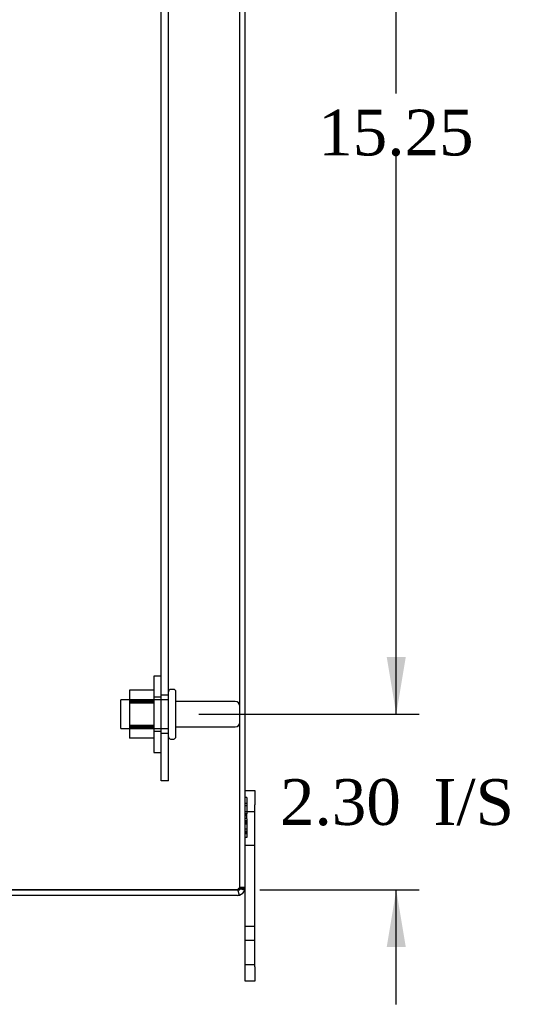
# Model space of a CAD drawing. Header units: inches. Extents: x 0 to 120, y -1 to 80.
# Tile 51 of 64: x 60.88 to 67.35, y 27.83 to 40.74. Entities that reach past the tile are written whole.
import ezdxf
from ezdxf.enums import TextEntityAlignment as Align
from ezdxf.lldxf.tags import DXFTag

# ---------------------------------------------------------------- set-up
doc = ezdxf.new("R2010")
doc.units = ezdxf.units.IN
doc.header["$MEASUREMENT"] = 0
for name, color, linetype in [('COM40673', 7, 'Continuous'), ('COM55380', 7, 'Continuous'), ('Default', 7, 'Continuous'), ('FET07752', 7, 'Continuous'), ('NTS166105', 7, 'Continuous'), ('STD26089', 7, 'Continuous'), ('WAF25059', 7, 'Continuous')]:
    doc.layers.add(name, color=color, linetype=linetype)
doc.styles.add('SEACAD_Times_New_Roman', font='times.ttf')
tags = doc.linetypes.add('HIDDEN2', pattern=[0.1875, 0.125, -0.0625]).pattern_tags.tags
tags[6:7] = [DXFTag(74, 4), DXFTag(75, 0), DXFTag(340, '0'), DXFTag(46, 0.0), DXFTag(50, 0.0), DXFTag(44, 0.0), DXFTag(45, 0.0)]
tags[4:5] = [DXFTag(74, 4), DXFTag(75, 0), DXFTag(340, '0'), DXFTag(46, 0.0), DXFTag(50, 0.0), DXFTag(44, 0.0), DXFTag(45, 0.0)]
doc.dimstyles.new('HAMMOND_(STH_-_120x80)', dxfattribs={"dimtxt": 0.6, "dimasz": 0.75, "dimexe": 0.3, "dimexo": 0.3, "dimgap": 0.15, "dimtad": 0, "dimtih": 1, "dimtoh": 1, "dimzin": 0, "dimdsep": 46, "dimtxsty": 'SEACAD_Times_New_Roman', "dimblk1": '_SE_FILLED', "dimblk2": '_SE_FILLED', "dimsah": 1, "dimcen": 0.3, "dimadec": 0, "dimazin": 0, "dimtfac": 0.8, "dimtofl": 0, "dimtmove": 1, "dimatfit": 3, "dimfxl": 1, "dimtolj": 1, "dimtzin": 0, "dimarcsym": 0})

# ---------------------------------------------------------------- blocks, each defined once
blk = doc.blocks.new('SE3')
at = {"layer": 'COM40673', "color": 7, "linetype": 'HIDDEN2'}
for p, q in [((62.731, 30.762), (62.731, 47.762)), ((62.826, 30.762), (62.826, 47.762)), ((62.826, 31.887), (62.731, 31.887)), ((62.731, 31.387), (62.826, 31.387)), ((62.826, 30.762), (62.731, 30.762))]:
    blk.add_line(p, q, dxfattribs=at)
at = {"layer": 'COM55380', "color": 7, "linetype": 'HIDDEN2'}
for p, q in [((63.763, 29.37), (63.763, 49.154)), ((63.804, 29.355), (63.753, 29.355)), ((63.763, 29.37), (63.835, 29.37))]:
    blk.add_line(p, q, dxfattribs=at)
at = {"layer": 'COM55380', "color": 7, "linetype": 'Continuous'}
for p, q in [((63.835, 29.37), (63.835, 49.154)), ((55.977, 29.335), (63.727, 29.335)), ((63.727, 29.334), (55.977, 29.334)), ((63.727, 29.335), (63.759, 29.335)), ((63.738, 29.334), (63.727, 29.334)), ((63.759, 29.267), (63.738, 29.334)), ((63.727, 29.262), (55.977, 29.262))]:
    blk.add_line(p, q, dxfattribs=at)
at = {"layer": 'COM55380', "color": 7, "linetype": 'HIDDEN2'}
for centre, radius, start, end in [((63.727, 29.37), 0.036, 270, 287.7865), ((63.727, 29.37), 0.036, 287.7865, 328.1377), ((63.727, 29.37), 0.036, 328.1377, 0), ((63.952, 30.128), 0.801, 255.9427, 257.2061), ((63.952, 30.131), 0.803, 255.9846, 257.2531), ((63.952, 30.128), 0.801, 259.587, 261.2049), ((63.952, 30.131), 0.803, 259.5705, 261.2319)]:
    blk.add_arc(centre, radius, start, end, dxfattribs=at)
at = {"layer": 'COM55380', "color": 7, "linetype": 'Continuous'}
for centre, radius, start, end in [((63.727, 29.37), 0.108, 287.0899, 341.8902), ((63.952, 30.128), 0.801, 257.2061, 261.2049), ((63.952, 30.131), 0.803, 257.2531, 261.2319), ((63.727, 29.37), 0.108, 341.8902, 0), ((63.727, 29.37), 0.108, 270, 287.0899)]:
    blk.add_arc(centre, radius, start, end, dxfattribs=at)
at = {"layer": 'COM55380', "color": 7, "linetype": 'HIDDEN2'}
for start_param, end_param in [(1.570796, 1.88123), (2.585491, 3.141593)]:
    blk.add_ellipse((63.727, 29.37), major_axis=(-0.036, 0), ratio=0.996907, start_param=start_param, end_param=end_param, dxfattribs=at)
at = {"layer": 'COM55380', "color": 7, "linetype": 'Continuous'}
blk.add_ellipse((63.727, 29.37), major_axis=(-0.108, 0), ratio=0.996907, start_param=2.825516, end_param=3.141593, dxfattribs=at)
at = {"layer": 'COM55380', "color": 7, "linetype": 'HIDDEN2'}
blk.add_open_spline([(63.758, 29.351), (63.757, 29.353), (63.755, 29.355), (63.751, 29.355), (63.748, 29.354), (63.744, 29.35), (63.743, 29.347), (63.74, 29.342), (63.739, 29.339), (63.738, 29.336)], degree=3, knots=[0, 0, 0, 0, 0.25, 0.25, 0.5, 0.5, 0.75, 0.75, 1, 1, 1, 1], dxfattribs=at)
at = {"layer": 'COM55380', "color": 7, "linetype": 'Continuous'}
blk.add_open_spline([(63.83, 29.337), (63.829, 29.34), (63.827, 29.343), (63.824, 29.348), (63.822, 29.35), (63.817, 29.352), (63.815, 29.353), (63.809, 29.355), (63.806, 29.355), (63.796, 29.355), (63.788, 29.353), (63.776, 29.348), (63.772, 29.346), (63.765, 29.341), (63.762, 29.338), (63.759, 29.335)], degree=3, knots=[0, 0, 0, 0, 0.125, 0.125, 0.25, 0.25, 0.375, 0.375, 0.5, 0.5, 0.75, 0.75, 0.875, 0.875, 1, 1, 1, 1], dxfattribs=at)
at = {"layer": 'FET07752', "color": 7, "linetype": 'Continuous'}
for p, q in [((63.835, 30.637), (63.96, 30.637)), ((63.96, 30.637), (63.96, 30.45)), ((63.96, 28.325), (63.96, 30.45)), ((63.835, 28.325), (63.835, 29.37)), ((63.835, 28.137), (63.835, 28.325)), ((63.96, 28.325), (63.96, 28.137)), ((63.96, 28.137), (63.835, 28.137))]:
    blk.add_line(p, q, dxfattribs=at)
at = {"layer": 'FET07752', "color": 7, "linetype": 'HIDDEN2'}
for p, q in [((63.855, 30.544), (63.835, 30.544)), ((63.855, 30.467), (63.835, 30.467)), ((63.855, 30.544), (63.855, 30.332)), ((63.855, 30.438), (63.835, 30.438)), ((63.96, 30.356), (63.835, 30.356)), ((63.855, 30.332), (63.835, 30.332)), ((63.858, 30.324), (63.833, 30.324)), ((63.858, 30.307), (63.833, 30.307)), ((63.858, 30.234), (63.833, 30.234)), ((63.858, 30.215), (63.833, 30.215)), ((63.855, 30.271), (63.835, 30.271)), ((63.855, 30.27), (63.835, 30.27)), ((63.855, 30.24), (63.835, 30.24)), ((63.855, 30.235), (63.835, 30.235)), ((63.855, 30.222), (63.835, 30.222)), ((63.855, 30.271), (63.855, 30.324)), ((63.855, 30.271), (63.855, 30.27)), ((63.855, 30.266), (63.855, 30.24)), ((63.855, 30.24), (63.855, 30.235)), ((63.855, 30.235), (63.855, 30.023)), ((63.833, 30.092), (63.858, 30.092)), ((63.833, 30.074), (63.858, 30.074)), ((63.855, 30.196), (63.835, 30.196)), ((63.855, 30.129), (63.835, 30.129)), ((63.855, 30.1), (63.835, 30.1)), ((63.855, 30.023), (63.835, 30.023)), ((63.835, 29.919), (63.96, 29.919)), ((63.96, 28.855), (63.835, 28.855)), ((63.96, 28.669), (63.835, 28.669)), ((63.835, 28.356), (63.96, 28.356))]:
    blk.add_line(p, q, dxfattribs=at)
at = {"layer": 'NTS166105', "color": 7, "linetype": 'HIDDEN2'}
for p, q in [((62.315, 31.951), (62.315, 31.809)), ((62.635, 31.951), (62.315, 31.951)), ((62.635, 31.825), (62.315, 31.825)), ((62.315, 31.809), (62.315, 31.491)), ((62.635, 31.809), (62.315, 31.809)), ((62.635, 31.791), (62.315, 31.791)), ((62.635, 31.782), (62.315, 31.782)), ((62.315, 31.491), (62.315, 31.322)), ((62.635, 31.491), (62.315, 31.491)), ((62.315, 31.484), (62.635, 31.484)), ((62.635, 31.466), (62.315, 31.466)), ((62.635, 31.45), (62.315, 31.45)), ((62.635, 31.322), (62.315, 31.322))]:
    blk.add_line(p, q, dxfattribs=at)
at = {"layer": 'STD26089', "color": 7, "linetype": 'HIDDEN2'}
for p, q in [((62.896, 31.962), (62.856, 31.962)), ((62.926, 31.342), (62.926, 31.932)), ((62.201, 31.45), (62.201, 31.825)), ((62.826, 31.825), (62.201, 31.825)), ((63.703, 31.803), (62.926, 31.803)), ((62.201, 31.45), (62.826, 31.45)), ((62.926, 31.471), (63.703, 31.471)), ((62.856, 31.312), (62.896, 31.312))]:
    blk.add_line(p, q, dxfattribs=at)
for centre, radius, start, end in [((62.856, 31.932), 0.03, 90, 180), ((62.896, 31.932), 0.03, 0, 90), ((63.703, 31.743), 0.06, 0, 90), ((63.703, 31.531), 0.06, 270, 0), ((62.856, 31.342), 0.03, 180, 270), ((62.896, 31.342), 0.03, 270, 0)]:
    blk.add_arc(centre, radius, start, end, dxfattribs=at)
at = {"layer": 'WAF25059', "color": 7, "linetype": 'HIDDEN2'}
for p, q in [((62.635, 32.137), (62.635, 31.137)), ((62.731, 32.137), (62.635, 32.137)), ((62.731, 31.86), (62.635, 31.86)), ((62.635, 31.415), (62.731, 31.415)), ((62.635, 31.137), (62.731, 31.137))]:
    blk.add_line(p, q, dxfattribs=at)
blk = doc.blocks.new('DMBLK363')
at = {"layer": 'Default', "linetype": 'Continuous'}
for points in [[(65.94, 32.387), (65.69, 32.387), (65.815, 31.637)], [(65.94, 28.584), (65.815, 29.334), (65.69, 28.584)]]:
    blk.add_hatch(color=7, dxfattribs=at).paths.add_polyline_path(points)
at = {"layer": 'Default', "color": 7, "linetype": 'Continuous'}
for p, q in [((65.815, 31.637), (65.815, 33.137)), ((63.226, 31.637), (66.115, 31.637)), ((64.027, 29.334), (66.115, 29.334)), ((65.815, 27.834), (65.815, 29.334))]:
    blk.add_line(p, q, dxfattribs=at)
at = {"layer": 'Default', "color": 7, "linetype": 'Continuous', "style": 'SEACAD_Times_New_Roman'}
for s, p in [('2.30', (64.29, 30.786)), ('I/S', (66.302, 30.786))]:
    blk.add_text(s, height=0.6, dxfattribs=at).set_placement(p, align=Align.TOP_LEFT)
blk = doc.blocks.new('_SE_FILLED')
at = {"color": 0}
blk.add_line((0, 0), (-1, 0), dxfattribs=at)
blk.add_solid([(0, 0), (-1, -0.1665), (-1, 0.1665), (0, 0)], dxfattribs=at)
blk = doc.blocks.new('DMBLK364')
at = {"layer": 'Default', "linetype": 'Continuous'}
for points in [[(65.94, 46.137), (65.815, 46.887), (65.69, 46.137)], [(65.94, 32.387), (65.69, 32.387), (65.815, 31.637)]]:
    blk.add_hatch(color=7, dxfattribs=at).paths.add_polyline_path(points)
at = {"layer": 'Default', "color": 7, "linetype": 'Continuous'}
for p, q in [((63.226, 46.887), (66.115, 46.887)), ((65.815, 39.772), (65.815, 46.887)), ((65.815, 31.637), (65.815, 38.962)), ((63.226, 31.637), (66.115, 31.637))]:
    blk.add_line(p, q, dxfattribs=at)
at = {"layer": 'Default', "color": 7, "linetype": 'Continuous', "style": 'SEACAD_Times_New_Roman'}
blk.add_text('15.25', height=0.6, dxfattribs=at).set_placement((64.791, 39.562), align=Align.TOP_LEFT)

msp = doc.modelspace()

# ---------------------------------------------------------------- block references
at = {"layer": 'Default'}
msp.add_blockref('SE3', (0, 0), dxfattribs=at)

# ---------------------------------------------------------------- dimensions: what is measured, and where the dimension line sits
at = {"layer": 'Default', "color": 7, "linetype": 'Continuous'}
for p1, p2, text, picture, middle, dimtype in [((62.926, 31.637), (62.926, 46.887), '\\A1;<>', 'DMBLK364', (65.815, 39.262), 161), ((63.727, 29.334), (62.926, 31.637), '\\A1;<> I/S', 'DMBLK363', (65.815, 30.486), 160)]:
    dim = msp.add_linear_dim(base=(65.815, 31.637), p1=p1, p2=p2, angle=90, text=text, dimstyle='HAMMOND_(STH_-_120x80)', override={"dimtmove": 0}, dxfattribs=at)
    dim.commit()
    dim.dimension.update_dxf_attribs({"geometry": picture, "text_midpoint": middle, "dimtype": dimtype})

doc.saveas('drawing.dxf')
